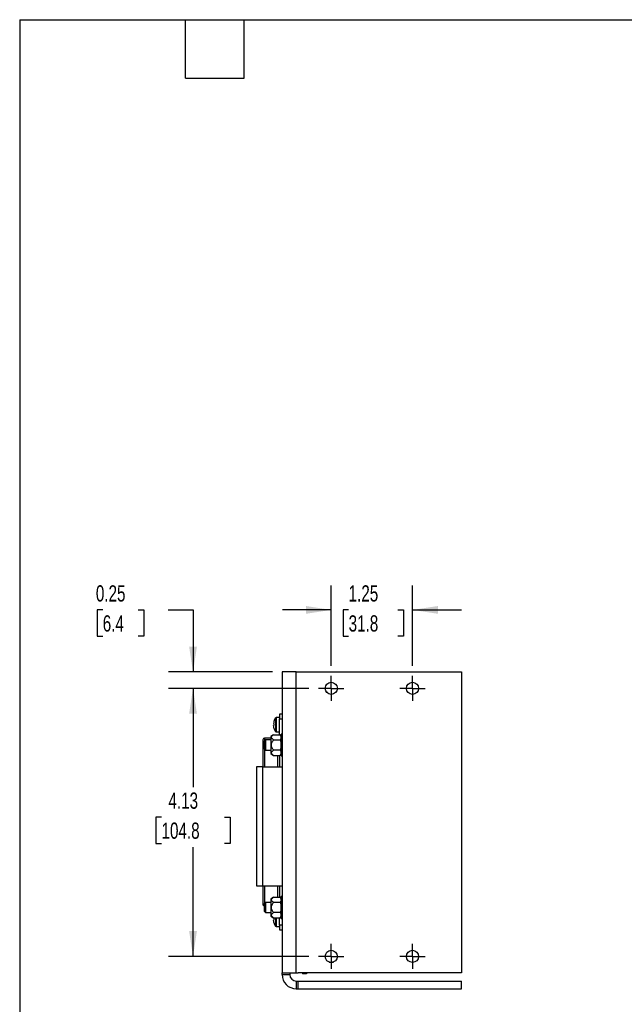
# Model space of a CAD drawing. Header units: inches. Extents: x 0.7 to 32.2, y 0.7 to 24.8.
# Tile 2 of 16: x 0.7 to 10, y 9.6 to 24.8. Entities that reach past the tile are written whole.
import ezdxf

# ---------------------------------------------------------------- set-up
doc = ezdxf.new("R2010")
doc.units = ezdxf.units.IN
doc.header["$LTSCALE"] = 3
doc.header["$MEASUREMENT"] = 0
doc.linetypes.add('CENTERX2', pattern=[0.8, 0.5, -0.1, 0.1, -0.1])
doc.layers.add('CENTER', color=40, linetype='CENTERX2')
doc.layers.add('DIMENSIONS', color=140, linetype='Continuous', lineweight=25)
doc.layers.add('TEXT', color=140, linetype='Continuous', lineweight=25)
doc.styles.add('SLDTEXTSTYLE0', font='TXT', dxfattribs={"width": 0.7})
doc.dimstyles.new('SLDDIMSTYLE0', dxfattribs={"dimtxt": 0.254883, "dimasz": 0.39, "dimexe": 0, "dimexo": 0.0625, "dimgap": 0.063721, "dimtad": 0, "dimtih": 1, "dimtoh": 1, "dimrnd": 1e-09, "dimzin": 12, "dimdsep": 46, "dimtxsty": 'SLDTEXTSTYLE0', "dimsah": 1, "dimcen": 0.09, "dimadec": 0, "dimazin": 3, "dimtfac": 1, "dimtofl": 0, "dimtmove": 0, "dimatfit": 3, "dimfxl": 0, "dimfrac": 2, "dimtolj": 1, "dimtzin": 12, "dimarcsym": 0})
doc.dimstyles.new('SLDDIMSTYLE2', dxfattribs={"dimtxt": 0.254883, "dimasz": 0.39, "dimexe": 0, "dimexo": 0.0625, "dimgap": 0.063721, "dimtad": 0, "dimtih": 1, "dimtoh": 1, "dimrnd": 1e-09, "dimdsep": 46, "dimtxsty": 'SLDTEXTSTYLE0', "dimsah": 1, "dimcen": 0.09, "dimadec": 0, "dimazin": 2, "dimtfac": 1, "dimtmove": 0, "dimatfit": 0, "dimfxl": 0, "dimfrac": 2, "dimtolj": 1, "dimtzin": 12, "dimarcsym": 0})
doc.dimstyles.new('SLDDIMSTYLE4', dxfattribs={"dimtxt": 0.254883, "dimasz": 0.39, "dimexe": 0, "dimexo": 0.0625, "dimgap": 0.063721, "dimtad": 0, "dimtih": 1, "dimtoh": 1, "dimrnd": 1e-09, "dimzin": 12, "dimdsep": 46, "dimtxsty": 'SLDTEXTSTYLE0', "dimsah": 1, "dimcen": 0.09, "dimadec": 0, "dimazin": 3, "dimtfac": 1, "dimtmove": 0, "dimatfit": 0, "dimfxl": 0, "dimfrac": 2, "dimtolj": 1, "dimtzin": 12, "dimarcsym": 0})

# ---------------------------------------------------------------- blocks, each defined once
blk = doc.blocks.new('_D_10')
at = {"layer": 'DIMENSIONS'}
for p, q in [((5.541, 14.804), (5.541, 16.042)), ((6.791, 14.804), (6.791, 16.042)), ((5.541, 15.667), (4.791, 15.667)), ((5.808, 15.667), (5.723, 15.667)), ((5.723, 15.667), (5.723, 15.261)), ((6.566, 15.667), (6.651, 15.667)), ((6.651, 15.667), (6.651, 15.261)), ((6.791, 15.667), (7.541, 15.667)), ((5.723, 15.261), (5.808, 15.261)), ((6.651, 15.261), (6.566, 15.261))]:
    blk.add_line(p, q, dxfattribs=at)
for points in [[(5.541, 15.667), (5.151, 15.727), (5.151, 15.607)], [(6.791, 15.667), (7.181, 15.607), (7.181, 15.727)]]:
    blk.add_solid(points, dxfattribs=at)
at = {"layer": 'DIMENSIONS', "char_height": 0.25, "attachment_point": 1, "style": 'SLDTEXTSTYLE0'}
for s, insert in [('1.25', (5.808, 16.046)), ('31.8', (5.808, 15.584))]:
    blk.add_mtext(s, dxfattribs=dict(at, insert=insert))
blk = doc.blocks.new('_D_11')
at = {"layer": 'DIMENSIONS'}
for p, q in [((5.198, 14.46), (3.04, 14.46)), ((3.415, 14.46), (3.415, 12.94)), ((2.931, 12.478), (2.845, 12.478)), ((2.845, 12.478), (2.845, 12.073)), ((3.9, 12.478), (3.986, 12.478)), ((3.986, 12.478), (3.986, 12.073)), ((2.845, 12.073), (2.931, 12.073)), ((3.415, 10.335), (3.415, 12.016)), ((3.986, 12.073), (3.9, 12.073)), ((5.198, 10.335), (3.04, 10.335))]:
    blk.add_line(p, q, dxfattribs=at)
for points in [[(3.415, 14.46), (3.355, 14.07), (3.475, 14.07)], [(3.415, 10.335), (3.475, 10.725), (3.355, 10.725)]]:
    blk.add_solid(points, dxfattribs=at)
at = {"layer": 'DIMENSIONS', "char_height": 0.25, "attachment_point": 1, "style": 'SLDTEXTSTYLE0'}
for s, insert in [('4.13', (3.037, 12.857)), ('104.8', (2.931, 12.395))]:
    blk.add_mtext(s, dxfattribs=dict(at, insert=insert))
blk = doc.blocks.new('_D_12')
at = {"layer": 'DIMENSIONS'}
for p, q in [((2.027, 15.667), (1.942, 15.667)), ((1.942, 15.667), (1.942, 15.261)), ((2.573, 15.667), (2.658, 15.667)), ((2.658, 15.667), (2.658, 15.261)), ((3.032, 15.667), (3.415, 15.667)), ((3.415, 15.667), (3.415, 14.712)), ((1.942, 15.261), (2.027, 15.261)), ((2.658, 15.261), (2.573, 15.261)), ((4.636, 14.712), (3.04, 14.712)), ((5.198, 14.46), (3.04, 14.46)), ((3.415, 14.46), (3.415, 13.71))]:
    blk.add_line(p, q, dxfattribs=at)
for points in [[(3.415, 14.712), (3.475, 15.102), (3.355, 15.102)], [(3.415, 14.46), (3.355, 14.07), (3.475, 14.07)]]:
    blk.add_solid(points, dxfattribs=at)
at = {"layer": 'DIMENSIONS', "char_height": 0.25, "attachment_point": 1, "style": 'SLDTEXTSTYLE0'}
for s, insert in [('0.25', (1.921, 16.046)), ('6.4', (2.027, 15.584))]:
    blk.add_mtext(s, dxfattribs=dict(at, insert=insert))
blk = doc.blocks.new('SW_CENTERMARKSYMBOL_8')
at = {"layer": 'CENTER', "color": 0}
for p, q in [((0, 0.1), (0, 0.194)), ((-0.1, 0), (-0.194, 0)), ((0, 0), (-0.1, 0)), ((0, 0), (0, 0.1)), ((0, 0), (0, -0.1)), ((0, 0), (0.1, 0)), ((0.1, 0), (0.194, 0)), ((0, -0.1), (0, -0.194))]:
    blk.add_line(p, q, dxfattribs=at)
blk = doc.blocks.new('SW_CENTERMARKSYMBOL_9')
at = {"layer": 'CENTER', "color": 0}
for p, q in [((0, 0.1), (0, 0.194)), ((-0.1, 0), (-0.194, 0)), ((0, 0), (-0.1, 0)), ((0, 0), (0, 0.1)), ((0, 0), (0, -0.1)), ((0, 0), (0.1, 0)), ((0.1, 0), (0.194, 0)), ((0, -0.1), (0, -0.194))]:
    blk.add_line(p, q, dxfattribs=at)
blk = doc.blocks.new('SW_CENTERMARKSYMBOL_10')
at = {"layer": 'CENTER', "color": 0}
for p, q in [((0, 0.1), (0, 0.194)), ((-0.1, 0), (-0.194, 0)), ((0, 0), (-0.1, 0)), ((0, 0), (0, 0.1)), ((0, 0), (0, -0.1)), ((0, 0), (0.1, 0)), ((0.1, 0), (0.194, 0)), ((0, -0.1), (0, -0.194))]:
    blk.add_line(p, q, dxfattribs=at)
blk = doc.blocks.new('SW_CENTERMARKSYMBOL_11')
at = {"layer": 'CENTER', "color": 0}
for p, q in [((0, 0.1), (0, 0.194)), ((-0.1, 0), (-0.194, 0)), ((0, 0), (-0.1, 0)), ((0, 0), (0, 0.1)), ((0, 0), (0, -0.1)), ((0, 0), (0.1, 0)), ((0.1, 0), (0.194, 0)), ((0, -0.1), (0, -0.194))]:
    blk.add_line(p, q, dxfattribs=at)

msp = doc.modelspace()

# ---------------------------------------------------------------- linework, layer by layer
for p, q in [((4.786, 14.712), (4.786, 10.084)), ((5.002, 14.712), (4.786, 14.712)), ((5.002, 14.712), (7.541, 14.712)), ((5.002, 10.084), (5.002, 14.712)), ((7.541, 14.712), (7.541, 10.082)), ((5.488, 14.394), (5.476, 14.394)), ((5.488, 14.384), (5.488, 14.394)), ((4.681, 14.004), (4.681, 13.9)), ((4.746, 14.01), (4.693, 14.01)), ((4.693, 14.01), (4.693, 13.9)), ((4.786, 14.062), (4.746, 14.062)), ((4.746, 14.062), (4.746, 13.993)), ((4.746, 13.993), (4.786, 13.993)), ((4.746, 13.746), (4.746, 13.993)), ((4.681, 13.9), (4.681, 13.796)), ((4.693, 13.9), (4.693, 13.79)), ((4.693, 13.79), (4.746, 13.79)), ((4.53, 13.666), (4.51, 13.646)), ((4.51, 13.646), (4.51, 13.529)), ((4.61, 13.693), (4.515, 13.693)), ((4.515, 13.693), (4.515, 13.651)), ((4.61, 13.666), (4.53, 13.666)), ((4.53, 13.666), (4.53, 13.509)), ((4.654, 13.746), (4.61, 13.718)), ((4.61, 13.718), (4.61, 13.587)), ((4.654, 13.746), (4.756, 13.746)), ((4.654, 13.667), (4.756, 13.667)), ((4.768, 13.725), (4.756, 13.746)), ((4.786, 13.755), (4.768, 13.755)), ((4.768, 13.754), (4.768, 13.755)), ((4.768, 13.754), (4.786, 13.754)), ((4.768, 13.74), (4.768, 13.754)), ((4.786, 13.74), (4.768, 13.74)), ((4.768, 13.723), (4.768, 13.74)), ((4.768, 13.723), (4.786, 13.723)), ((4.768, 13.698), (4.768, 13.723)), ((4.768, 13.698), (4.768, 13.685)), ((4.786, 13.687), (4.768, 13.687)), ((4.786, 13.685), (4.768, 13.685)), ((4.768, 13.656), (4.768, 13.685)), ((4.768, 13.656), (4.786, 13.656)), ((4.768, 13.642), (4.768, 13.656)), ((4.768, 13.642), (4.768, 13.604)), ((4.51, 13.529), (4.53, 13.509)), ((4.515, 13.523), (4.515, 13.253)), ((4.53, 13.509), (4.61, 13.509)), ((4.61, 13.587), (4.61, 13.456)), ((4.756, 13.508), (4.654, 13.508)), ((4.786, 13.636), (4.768, 13.636)), ((4.786, 13.604), (4.768, 13.604)), ((4.768, 13.571), (4.768, 13.604)), ((4.768, 13.571), (4.768, 13.533)), ((4.768, 13.571), (4.786, 13.571)), ((4.768, 13.539), (4.786, 13.539)), ((4.768, 13.518), (4.768, 13.533)), ((4.786, 13.518), (4.768, 13.518)), ((4.768, 13.49), (4.768, 13.518)), ((4.768, 13.49), (4.768, 13.477)), ((4.768, 13.49), (4.786, 13.49)), ((4.768, 13.487), (4.786, 13.487)), ((4.61, 13.456), (4.654, 13.428)), ((4.654, 13.428), (4.756, 13.428)), ((4.721, 13.253), (4.721, 13.428)), ((4.746, 13.428), (4.746, 13.253)), ((4.756, 13.428), (4.768, 13.449)), ((4.768, 13.451), (4.768, 13.477)), ((4.786, 13.451), (4.768, 13.451)), ((4.768, 13.435), (4.768, 13.451)), ((4.768, 13.435), (4.786, 13.435)), ((4.768, 13.421), (4.768, 13.435)), ((4.786, 13.421), (4.768, 13.421)), ((4.768, 13.42), (4.768, 13.421)), ((4.768, 13.42), (4.786, 13.42)), ((4.392, 13.253), (4.392, 11.422)), ((4.49, 13.253), (4.392, 13.253)), ((4.49, 13.253), (4.786, 13.253)), ((4.49, 11.422), (4.49, 13.253)), ((4.392, 11.422), (4.49, 11.422)), ((4.49, 11.422), (4.786, 11.422)), ((4.515, 11.422), (4.515, 11.151)), ((4.721, 11.246), (4.721, 11.422)), ((4.746, 11.422), (4.746, 11.246)), ((4.654, 11.246), (4.61, 11.218)), ((4.61, 11.218), (4.61, 11.087)), ((4.654, 11.246), (4.756, 11.246)), ((4.768, 11.225), (4.756, 11.246)), ((4.786, 11.255), (4.768, 11.255)), ((4.768, 11.254), (4.768, 11.255)), ((4.768, 11.254), (4.786, 11.254)), ((4.768, 11.24), (4.768, 11.254)), ((4.786, 11.24), (4.768, 11.24)), ((4.768, 11.223), (4.768, 11.24)), ((4.768, 11.223), (4.786, 11.223)), ((4.768, 11.198), (4.768, 11.223)), ((4.53, 11.166), (4.51, 11.146)), ((4.51, 11.146), (4.51, 11.142)), ((4.51, 11.142), (4.51, 11.029)), ((4.61, 11.166), (4.53, 11.166)), ((4.53, 11.166), (4.53, 11.16)), ((4.53, 11.16), (4.53, 11.009)), ((4.61, 11.087), (4.61, 10.956)), ((4.654, 11.167), (4.756, 11.167)), ((4.768, 11.198), (4.768, 11.185)), ((4.786, 11.187), (4.768, 11.187)), ((4.786, 11.185), (4.768, 11.185)), ((4.768, 11.156), (4.768, 11.185)), ((4.768, 11.156), (4.786, 11.156)), ((4.768, 11.142), (4.768, 11.156)), ((4.768, 11.142), (4.768, 11.104)), ((4.786, 11.136), (4.768, 11.136)), ((4.768, 11.071), (4.768, 11.104)), ((4.786, 11.104), (4.768, 11.104)), ((4.768, 11.071), (4.768, 11.033)), ((4.768, 11.071), (4.786, 11.071)), ((4.51, 11.029), (4.53, 11.009)), ((4.53, 11.009), (4.61, 11.009)), ((4.61, 10.956), (4.654, 10.928)), ((4.654, 10.93), (4.653, 10.921)), ((4.756, 11.008), (4.654, 11.008)), ((4.654, 10.928), (4.756, 10.928)), ((4.681, 10.928), (4.681, 10.803)), ((4.693, 10.928), (4.693, 10.796)), ((4.746, 10.813), (4.746, 10.928)), ((4.756, 10.928), (4.768, 10.949)), ((4.768, 11.039), (4.786, 11.039)), ((4.768, 11.018), (4.768, 11.033)), ((4.786, 11.018), (4.768, 11.018)), ((4.768, 10.99), (4.768, 11.018)), ((4.768, 10.99), (4.768, 10.977)), ((4.768, 10.99), (4.786, 10.99)), ((4.768, 10.987), (4.786, 10.987)), ((4.768, 10.951), (4.768, 10.977)), ((4.786, 10.951), (4.768, 10.951)), ((4.768, 10.935), (4.768, 10.951)), ((4.768, 10.935), (4.786, 10.935)), ((4.768, 10.921), (4.768, 10.935)), ((4.786, 10.921), (4.768, 10.921)), ((4.768, 10.92), (4.768, 10.921)), ((4.768, 10.92), (4.786, 10.92)), ((4.693, 10.796), (4.746, 10.796)), ((4.786, 10.813), (4.746, 10.813)), ((4.746, 10.813), (4.746, 10.744)), ((4.746, 10.744), (4.786, 10.744)), ((5.51, 10.247), (5.573, 10.247)), ((4.786, 10.084), (5.002, 10.084)), ((4.786, 10.054), (4.786, 10.084)), ((4.786, 10.054), (4.904, 10.054)), ((4.904, 10.084), (4.904, 10.054)), ((5.002, 10.084), (5.032, 10.084)), ((5.032, 10.082), (5.032, 10.084)), ((7.541, 10.082), (5.032, 10.082)), ((5.097, 10.082), (5.097, 10.065)), ((5.16, 10.065), (5.097, 10.065)), ((5.16, 10.082), (5.16, 10.065)), ((5.002, 9.956), (5.002, 9.837)), ((5.002, 9.956), (5.032, 9.956)), ((5.032, 9.837), (5.032, 9.956)), ((5.032, 9.956), (7.541, 9.956)), ((7.541, 9.837), (7.541, 9.956)), ((5.002, 9.837), (5.032, 9.837)), ((5.032, 9.837), (7.541, 9.837))]:
    msp.add_line(p, q)
for centre in [(5.541, 14.46), (6.791, 14.46), (5.541, 10.335), (6.791, 10.335)]:
    msp.add_circle(centre, 0.0935)
for centre, radius, start, end in [((4.849, 13.9), 0.197, 148.2737, 164.7109), ((4.693, 13.996), 0.0142, 90, 148.2737), ((4.849, 13.9), 0.197, 195.2919, 211.7263), ((4.693, 13.804), 0.0142, 211.7263, 270), ((4.515, 13.668), 0.025, 90, 180), ((4.515, 11.138), 0.025, 180, 257.7253), ((4.849, 10.906), 0.197, 195.2919, 211.7263), ((4.693, 10.81), 0.0142, 211.7263, 270), ((5.002, 10.054), 0.217, 180, 270), ((5.002, 10.054), 0.0984, 180, 270)]:
    msp.add_arc(centre, radius, start, end)
for points in [[(4.659, 13.952), (4.656, 13.94), (4.654, 13.927), (4.653, 13.914)], [(4.659, 13.914), (4.656, 13.914), (4.654, 13.914), (4.653, 13.914)], [(4.659, 13.848), (4.656, 13.86), (4.654, 13.873), (4.653, 13.886)], [(4.653, 13.886), (4.654, 13.886), (4.656, 13.886), (4.659, 13.886)], [(4.659, 13.914), (4.659, 13.905), (4.659, 13.895), (4.659, 13.886)], [(4.756, 13.746), (4.763, 13.733), (4.768, 13.72), (4.768, 13.707)], [(4.768, 13.707), (4.768, 13.693), (4.763, 13.68), (4.756, 13.667)], [(4.756, 13.667), (4.763, 13.641), (4.768, 13.614), (4.768, 13.587)], [(4.768, 13.587), (4.768, 13.56), (4.763, 13.534), (4.756, 13.508)], [(4.756, 13.508), (4.763, 13.495), (4.768, 13.482), (4.768, 13.468)], [(4.768, 13.468), (4.768, 13.454), (4.763, 13.441), (4.756, 13.428)], [(4.756, 11.246), (4.763, 11.233), (4.768, 11.22), (4.768, 11.207)], [(4.768, 11.207), (4.768, 11.193), (4.763, 11.18), (4.756, 11.167)], [(4.756, 11.167), (4.763, 11.141), (4.768, 11.114), (4.768, 11.087)], [(4.768, 11.087), (4.768, 11.06), (4.763, 11.034), (4.756, 11.008)], [(4.659, 10.92), (4.656, 10.921), (4.654, 10.921), (4.653, 10.921)], [(4.659, 10.92), (4.659, 10.911), (4.659, 10.902), (4.659, 10.893)], [(4.756, 11.008), (4.763, 10.995), (4.768, 10.982), (4.768, 10.968)], [(4.768, 10.968), (4.768, 10.954), (4.763, 10.941), (4.756, 10.928)], [(4.653, 10.892), (4.654, 10.892), (4.656, 10.892), (4.659, 10.893)], [(4.659, 10.855), (4.656, 10.867), (4.654, 10.879), (4.653, 10.892)]]:
    msp.add_open_spline(points, degree=3)
for points, knots in [([(4.49, 13.668), (4.49, 13.667), (4.49, 13.665), (4.49, 13.645), (4.49, 13.612), (4.49, 13.565), (4.49, 13.508), (4.49, 13.443), (4.49, 13.376), (4.49, 13.313), (4.49, 13.274), (4.49, 13.256)], [0, 0, 0, 0, 0.106425, 0.219225, 0.336714, 0.456696, 0.576679, 0.694168, 0.806968, 0.913393, 1, 1, 1, 1]), ([(4.654, 13.667), (4.645, 13.673), (4.637, 13.679), (4.628, 13.689), (4.625, 13.692), (4.622, 13.699), (4.621, 13.703), (4.621, 13.71), (4.622, 13.714), (4.625, 13.721), (4.628, 13.725), (4.637, 13.734), (4.645, 13.741), (4.654, 13.746)], [0, 0, 0, 0, 0.25, 0.25, 0.375, 0.375, 0.5, 0.5, 0.625, 0.625, 0.75, 0.75, 1, 1, 1, 1]), ([(4.654, 13.508), (4.645, 13.519), (4.637, 13.532), (4.628, 13.551), (4.625, 13.558), (4.622, 13.573), (4.621, 13.58), (4.621, 13.595), (4.622, 13.602), (4.625, 13.616), (4.628, 13.623), (4.637, 13.643), (4.645, 13.655), (4.654, 13.667)], [0, 0, 0, 0, 0.25, 0.25, 0.375, 0.375, 0.5, 0.5, 0.625, 0.625, 0.75, 0.75, 1, 1, 1, 1]), ([(4.654, 13.428), (4.645, 13.434), (4.637, 13.44), (4.628, 13.45), (4.625, 13.454), (4.622, 13.461), (4.621, 13.464), (4.621, 13.472), (4.622, 13.475), (4.625, 13.482), (4.628, 13.486), (4.637, 13.496), (4.645, 13.502), (4.654, 13.508)], [0, 0, 0, 0, 0.25, 0.25, 0.375, 0.375, 0.5, 0.5, 0.625, 0.625, 0.75, 0.75, 1, 1, 1, 1]), ([(4.49, 11.422), (4.49, 11.403), (4.49, 11.36), (4.49, 11.299), (4.49, 11.241), (4.49, 11.195), (4.49, 11.162), (4.49, 11.142), (4.49, 11.139), (4.49, 11.138)], [0, 0, 0, 0, 0.121951, 0.270562, 0.422327, 0.574093, 0.722704, 0.865384, 1, 1, 1, 1]), ([(4.654, 11.167), (4.645, 11.173), (4.637, 11.179), (4.628, 11.189), (4.625, 11.192), (4.622, 11.199), (4.621, 11.203), (4.621, 11.21), (4.622, 11.214), (4.625, 11.221), (4.628, 11.225), (4.637, 11.234), (4.645, 11.241), (4.654, 11.246)], [0, 0, 0, 0, 0.25, 0.25, 0.375, 0.375, 0.5, 0.5, 0.625, 0.625, 0.75, 0.75, 1, 1, 1, 1]), ([(4.654, 11.008), (4.645, 11.019), (4.637, 11.032), (4.628, 11.051), (4.625, 11.058), (4.622, 11.073), (4.621, 11.08), (4.621, 11.095), (4.622, 11.102), (4.625, 11.116), (4.628, 11.123), (4.637, 11.143), (4.645, 11.155), (4.654, 11.167)], [0, 0, 0, 0, 0.25, 0.25, 0.375, 0.375, 0.5, 0.5, 0.625, 0.625, 0.75, 0.75, 1, 1, 1, 1]), ([(4.654, 10.928), (4.645, 10.934), (4.637, 10.94), (4.628, 10.95), (4.625, 10.954), (4.622, 10.961), (4.621, 10.964), (4.621, 10.972), (4.622, 10.975), (4.625, 10.982), (4.628, 10.986), (4.637, 10.996), (4.645, 11.002), (4.654, 11.008)], [0, 0, 0, 0, 0.25, 0.25, 0.375, 0.375, 0.5, 0.5, 0.625, 0.625, 0.75, 0.75, 1, 1, 1, 1])]:
    msp.add_open_spline(points, degree=3, knots=knots)
at = {"layer": 'TEXT'}
for p, q in [((0.75, 24.75), (32.25, 24.75)), ((0.75, 24.75), (0.75, 0.75)), ((3.3, 23.85), (3.3, 24.75)), ((4.2, 23.85), (4.2, 24.75)), ((3.3, 23.85), (4.2, 23.85))]:
    msp.add_line(p, q, dxfattribs=at)

# ---------------------------------------------------------------- block references
at = {"layer": 'CENTER'}
for name, p in [('SW_CENTERMARKSYMBOL_8', (5.541, 14.46)), ('SW_CENTERMARKSYMBOL_9', (6.791, 14.46)), ('SW_CENTERMARKSYMBOL_10', (5.541, 10.335)), ('SW_CENTERMARKSYMBOL_11', (6.791, 10.335))]:
    msp.add_blockref(name, p, dxfattribs=at)

# ---------------------------------------------------------------- dimensions: what is measured, and where the dimension line sits
at = {"layer": 'DIMENSIONS'}
for base, p1, p2, dimstyle, picture, middle in [((3.415, 14.712), (5.348, 14.46), (4.786, 14.712), 'SLDDIMSTYLE2', '_D_12', (3.415, 15.667)), ((3.41533132, 10.335126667), (5.347953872, 14.460126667), (5.347953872, 10.335126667), 'SLDDIMSTYLE0', '_D_11', (3.41533132, 12.478088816))]:
    dim = msp.add_linear_dim(base=base, p1=p1, p2=p2, angle=90, dimstyle=dimstyle, dxfattribs=at)
    dim.commit()
    dim.dimension.update_dxf_attribs({"geometry": picture, "text_midpoint": middle, "dimtype": 160})
dim = msp.add_linear_dim(base=(5.541, 15.667), p1=(6.791, 14.654), p2=(5.541, 14.654), dimstyle='SLDDIMSTYLE4', dxfattribs=at)
dim.commit()
dim.dimension.update_dxf_attribs({"geometry": '_D_10', "text_midpoint": (6.187, 15.667), "dimtype": 160})

doc.saveas('drawing.dxf')
